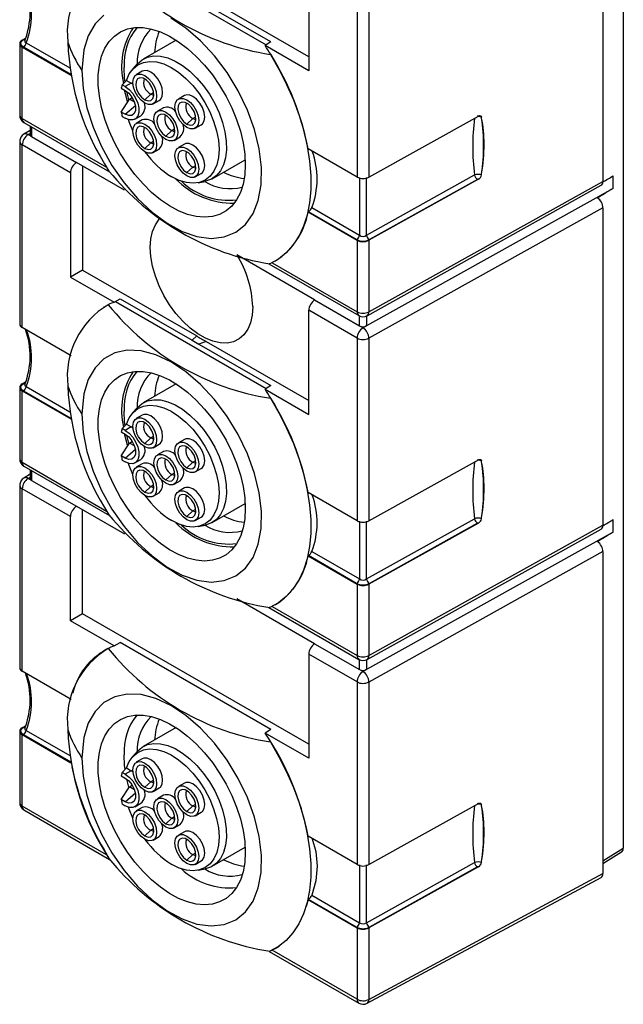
# Model space of a CAD drawing. Header units: millimetres. Extents: x 0 to 699, y 0 to 540.
# Tile 8 of 10: x 560 to 596, y 342 to 400. Entities that reach past the tile are written whole.
import ezdxf

# ---------------------------------------------------------------- set-up
doc = ezdxf.new("R2010")
doc.units = ezdxf.units.MM
doc.header["$LTSCALE"] = 2.5

msp = doc.modelspace()

# ---------------------------------------------------------------- linework, layer by layer
for p, q in [((595.728, 452.261), (595.728, 351.01)), ((594.52, 409.449), (594.52, 390.604)), ((577.06, 398.005), (563.638, 405.754)), ((574.809, 398.889), (565.876, 404.046)), ((565.586, 403.88), (574.532, 398.716)), ((577.06, 403.364), (577.06, 397.174)), ((579.928, 401.709), (579.928, 390.865)), ((580.628, 401.705), (580.628, 390.861)), ((559.905, 398.787), (559.905, 394.541)), ((560.045, 398.988), (560.245, 399.108)), ((560.116, 399.004), (560.237, 399.076)), ((560.204, 398.952), (560.204, 398.952)), ((560.295, 398.829), (562.873, 397.341)), ((569.188, 398.995), (567.232, 397.867)), ((574.809, 398.889), (574.464, 398.673)), ((560.051, 394.337), (560.051, 398.583)), ((560.051, 398.583), (562.941, 396.915)), ((562.936, 396.944), (560.122, 398.568)), ((577.06, 397.174), (574.464, 398.673)), ((566.881, 397.578), (566.606, 397.267)), ((574.8, 398.153), (574.782, 398.143)), ((567.179, 397.143), (566.825, 396.939)), ((565.99, 396.339), (566.245, 396.6)), ((566.525, 396.439), (566.171, 396.235)), ((566.245, 396.6), (566.525, 396.439)), ((566.624, 396.374), (566.525, 396.439)), ((565.936, 396.14), (566.171, 396.004)), ((566.171, 396.235), (565.99, 396.339)), ((566.381, 395.464), (566.262, 395.944)), ((567.679, 395.787), (567.851, 395.886)), ((565.936, 394.723), (566.414, 395.482)), ((566.414, 395.482), (566.585, 395.58)), ((566.716, 395.308), (566.414, 395.482)), ((567.325, 395.454), (567.679, 395.787)), ((567.825, 395.207), (568.179, 395.411)), ((569.679, 395.7), (569.325, 395.496)), ((566.171, 394.587), (565.936, 394.723)), ((566.171, 394.587), (566.768, 395.116)), ((568.429, 394.978), (568.075, 394.774)), ((560.051, 394.337), (565.064, 391.443)), ((560.155, 394.108), (565.236, 391.175)), ((565.99, 394.461), (566.171, 394.357)), ((566.746, 394.3), (567.099, 394.504)), ((567.179, 394.256), (566.825, 394.052)), ((569.825, 394.011), (570.179, 394.344)), ((570.179, 394.344), (570.351, 394.443)), ((580.628, 390.861), (587.13, 394.486)), ((587.322, 394.362), (587.308, 394.425)), ((560.525, 393.628), (560.148, 393.403)), ((560.525, 393.894), (560.525, 393.384)), ((560.613, 393.844), (560.613, 393.262)), ((568.575, 393.289), (568.929, 393.622)), ((568.929, 393.622), (569.101, 393.721)), ((570.325, 393.763), (570.679, 393.968)), ((559.905, 392.974), (559.905, 382.13)), ((560.405, 393.382), (560.525, 393.454)), ((560.613, 393.262), (560.405, 393.382)), ((560.613, 393.262), (563.278, 391.723)), ((567.325, 392.567), (567.679, 392.9)), ((567.679, 392.9), (567.851, 393)), ((569.075, 393.042), (569.429, 393.246)), ((560.051, 381.926), (560.051, 392.77)), ((562.918, 391.114), (560.051, 392.77)), ((567.825, 392.32), (568.179, 392.524)), ((569.679, 392.813), (569.325, 392.609)), ((579.928, 390.865), (577.016, 392.546)), ((566.124, 390.089), (563.278, 391.732)), ((563.278, 391.732), (563.278, 391.723)), ((571.332, 390.765), (573.287, 391.894)), ((563.638, 391.525), (563.638, 385.34)), ((569.825, 391.124), (570.179, 391.457)), ((570.179, 391.457), (570.351, 391.556)), ((562.918, 391.114), (562.918, 384.925)), ((570.325, 390.877), (570.679, 391.081)), ((570.5, 390.522), (570.906, 390.605)), ((580.486, 387.409), (586.904, 390.987)), ((587.13, 390.73), (580.628, 387.105)), ((580.628, 382.859), (594.52, 390.604)), ((587.074, 390.724), (580.656, 387.146)), ((587.308, 390.989), (587.322, 391.067)), ((595.128, 390.184), (595.128, 390.936)), ((595.128, 390.184), (580.493, 382.026)), ((580.525, 382.63), (594.414, 390.373)), ((577.242, 389.046), (580.075, 387.411)), ((594.52, 389.036), (580.628, 381.292)), ((594.52, 389.036), (594.52, 370.19)), ((577.039, 388.803), (577.016, 388.79)), ((577.016, 388.79), (579.928, 387.109)), ((579.902, 387.15), (577.039, 388.803)), ((579.928, 387.109), (579.928, 382.863)), ((580.628, 387.105), (580.628, 382.859)), ((577.408, 383.575), (572.786, 386.244)), ((575.071, 385.88), (575.089, 385.89)), ((563.638, 385.34), (562.918, 384.925)), ((563.638, 385.34), (570.416, 381.427)), ((574.698, 385.713), (580.031, 382.634)), ((574.73, 385.717), (574.701, 385.717)), ((574.879, 385.777), (579.928, 382.863)), ((562.918, 384.925), (565.515, 383.426)), ((565.515, 383.426), (565.876, 383.633)), ((565.876, 383.633), (570.145, 381.168)), ((577.408, 383.566), (577.408, 383.575)), ((577.408, 383.566), (580.073, 382.028)), ((564.89, 383.144), (564.872, 383.134)), ((564.89, 383.144), (565.179, 383.293)), ((565.161, 383.283), (565.179, 383.293)), ((565.586, 383.467), (574.532, 378.302)), ((579.928, 381.295), (577.06, 382.95)), ((577.06, 376.761), (577.06, 382.95)), ((580.073, 382.028), (580.073, 382.621)), ((580.493, 382.62), (580.493, 382.026)), ((562.949, 380.253), (560.051, 381.926)), ((580.073, 382.028), (580.281, 381.907)), ((580.493, 382.026), (580.281, 381.907)), ((570.145, 381.168), (570.416, 381.427)), ((579.928, 381.295), (579.928, 370.451)), ((580.628, 381.292), (580.628, 370.448)), ((570.976, 381.104), (570.541, 380.94)), ((570.541, 380.94), (574.809, 378.476)), ((570.976, 381.104), (577.06, 377.592)), ((559.905, 378.374), (559.905, 374.128)), ((560.045, 378.574), (560.245, 378.694)), ((560.116, 378.59), (560.237, 378.662)), ((560.204, 378.538), (560.204, 378.538)), ((560.295, 378.416), (562.873, 376.928)), ((569.188, 378.582), (567.232, 377.453)), ((574.809, 378.476), (574.464, 378.26)), ((560.051, 373.924), (560.051, 378.17)), ((560.051, 378.17), (562.941, 376.502)), ((562.936, 376.531), (560.122, 378.155)), ((574.464, 378.26), (577.06, 376.761)), ((574.8, 377.739), (574.782, 377.729)), ((566.881, 377.165), (566.606, 376.854)), ((567.179, 376.729), (566.825, 376.525)), ((565.99, 375.925), (566.245, 376.187)), ((566.525, 376.025), (566.171, 375.821)), ((566.245, 376.187), (566.525, 376.025)), ((566.624, 375.961), (566.525, 376.025)), ((565.936, 375.726), (566.171, 375.591)), ((566.171, 375.821), (565.99, 375.925)), ((566.381, 375.051), (566.262, 375.53)), ((567.325, 375.041), (567.679, 375.373)), ((567.679, 375.373), (567.851, 375.473)), ((565.936, 374.309), (566.414, 375.068)), ((566.414, 375.068), (566.585, 375.166)), ((566.716, 374.894), (566.414, 375.068)), ((567.825, 374.793), (568.179, 374.997)), ((569.679, 375.286), (569.325, 375.082)), ((566.171, 374.173), (565.936, 374.309)), ((566.171, 374.173), (566.768, 374.703)), ((568.429, 374.564), (568.075, 374.36)), ((560.051, 373.924), (565.064, 371.03)), ((560.155, 373.695), (565.236, 370.761)), ((565.99, 374.047), (566.171, 373.943)), ((566.746, 373.886), (567.099, 374.09)), ((567.179, 373.842), (566.825, 373.638)), ((569.825, 373.597), (570.179, 373.93)), ((570.179, 373.93), (570.351, 374.03)), ((580.628, 370.448), (587.13, 374.073)), ((587.322, 373.949), (587.308, 374.012)), ((560.525, 373.215), (560.148, 372.989)), ((560.405, 372.968), (560.525, 373.04)), ((560.525, 373.481), (560.525, 372.97)), ((560.613, 373.43), (560.613, 372.848)), ((568.575, 372.876), (568.929, 373.208)), ((568.929, 373.208), (569.101, 373.308)), ((570.325, 373.35), (570.679, 373.554)), ((559.905, 372.56), (559.905, 361.716)), ((560.613, 372.848), (560.405, 372.968)), ((560.613, 372.848), (563.278, 371.31)), ((567.325, 372.154), (567.679, 372.486)), ((567.679, 372.486), (567.851, 372.586)), ((569.075, 372.628), (569.429, 372.832)), ((562.918, 370.701), (560.051, 372.356)), ((560.051, 361.512), (560.051, 372.356)), ((567.825, 371.906), (568.179, 372.11)), ((569.679, 372.399), (569.325, 372.195)), ((579.928, 370.451), (577.016, 372.132)), ((563.278, 371.319), (566.124, 369.676)), ((563.278, 371.31), (563.278, 371.319)), ((571.332, 370.352), (573.287, 371.48)), ((562.918, 364.511), (562.918, 370.701)), ((563.638, 364.927), (563.638, 371.111)), ((569.825, 370.71), (570.179, 371.043)), ((570.179, 371.043), (570.351, 371.143)), ((570.325, 370.463), (570.679, 370.667)), ((570.5, 370.109), (570.906, 370.192)), ((580.486, 366.995), (586.904, 370.573)), ((587.13, 370.316), (580.628, 366.692)), ((580.628, 362.446), (594.52, 370.19)), ((587.074, 370.311), (580.656, 366.733)), ((587.308, 370.575), (587.322, 370.653)), ((595.128, 369.771), (595.128, 370.522)), ((595.128, 369.771), (580.493, 361.612)), ((580.525, 362.217), (594.414, 369.96)), ((577.039, 368.389), (577.016, 368.376)), ((577.016, 368.376), (579.928, 366.695)), ((579.902, 366.736), (577.039, 368.389)), ((577.242, 368.632), (580.075, 366.997)), ((594.52, 368.622), (580.628, 360.878)), ((594.52, 368.622), (594.52, 349.501)), ((579.928, 366.695), (579.928, 362.449)), ((580.628, 366.692), (580.628, 362.446)), ((572.786, 365.83), (577.408, 363.162)), ((575.071, 365.467), (575.089, 365.477)), ((563.638, 364.927), (562.918, 364.511)), ((577.06, 357.178), (563.638, 364.927)), ((574.698, 365.299), (580.031, 362.22)), ((574.73, 365.304), (574.701, 365.304)), ((574.879, 365.364), (579.928, 362.449)), ((565.505, 363.018), (562.918, 364.511)), ((565.505, 363.018), (565.876, 363.219)), ((574.809, 358.062), (565.876, 363.219)), ((577.408, 363.162), (577.408, 363.153)), ((577.408, 363.153), (580.073, 361.614)), ((565.101, 362.853), (564.872, 362.721)), ((565.161, 362.87), (565.249, 362.92)), ((579.928, 360.882), (577.06, 362.537)), ((577.06, 362.537), (577.06, 356.347)), ((580.073, 361.614), (580.073, 362.207)), ((580.493, 362.206), (580.493, 361.612)), ((562.949, 359.839), (560.051, 361.512)), ((580.073, 361.614), (580.281, 361.494)), ((580.493, 361.612), (580.281, 361.494)), ((579.928, 360.882), (579.928, 350.038)), ((580.628, 360.878), (580.628, 350.034)), ((562.979, 359.848), (562.978, 359.847)), ((559.905, 357.96), (559.905, 353.714)), ((560.045, 358.161), (560.245, 358.281)), ((560.116, 358.176), (560.237, 358.249)), ((560.204, 358.124), (560.204, 358.125)), ((560.295, 358.002), (562.873, 356.514)), ((569.188, 358.168), (567.232, 357.04)), ((574.809, 358.062), (574.474, 357.841)), ((577.06, 356.347), (574.474, 357.841)), ((560.051, 357.756), (562.941, 356.088)), ((560.051, 353.51), (560.051, 357.756)), ((562.936, 356.117), (560.122, 357.741)), ((574.804, 357.328), (574.782, 357.316)), ((566.881, 356.751), (566.606, 356.44)), ((562.966, 356.084), (562.979, 356.092)), ((567.179, 356.316), (566.825, 356.112)), ((565.99, 355.512), (566.245, 355.773)), ((566.171, 355.408), (565.99, 355.512)), ((566.525, 355.612), (566.171, 355.408)), ((566.245, 355.773), (566.525, 355.612)), ((566.624, 355.547), (566.525, 355.612)), ((565.936, 355.313), (566.171, 355.177)), ((566.381, 354.637), (566.262, 355.117)), ((567.325, 354.627), (567.679, 354.96)), ((567.679, 354.96), (567.851, 355.059)), ((565.936, 353.896), (566.414, 354.655)), ((566.414, 354.655), (566.585, 354.753)), ((566.716, 354.481), (566.414, 354.655)), ((567.825, 354.38), (568.179, 354.584)), ((569.679, 354.873), (569.325, 354.669)), ((566.171, 353.76), (565.936, 353.896)), ((566.171, 353.76), (566.768, 354.289)), ((568.429, 354.151), (568.075, 353.947)), ((565.064, 350.616), (560.051, 353.51)), ((560.155, 353.281), (565.236, 350.348)), ((565.99, 353.634), (566.171, 353.53)), ((566.746, 353.473), (567.099, 353.677)), ((567.179, 353.429), (566.825, 353.225)), ((569.825, 353.184), (570.179, 353.517)), ((570.179, 353.517), (570.351, 353.616)), ((580.628, 350.034), (587.13, 353.659)), ((587.322, 353.535), (587.308, 353.598)), ((568.575, 352.462), (568.929, 352.795)), ((568.929, 352.795), (569.101, 352.894)), ((570.325, 352.936), (570.679, 353.141)), ((567.325, 351.74), (567.679, 352.073)), ((567.679, 352.073), (567.851, 352.173)), ((569.075, 352.215), (569.429, 352.419)), ((569.679, 351.986), (569.325, 351.782)), ((567.825, 351.493), (568.179, 351.697)), ((579.928, 350.038), (577.022, 351.715)), ((571.332, 349.938), (573.287, 351.067)), ((594.52, 350.263), (595.728, 351.01)), ((565.199, 350.455), (565.092, 350.6)), ((569.825, 350.297), (570.179, 350.63)), ((570.179, 350.63), (570.351, 350.729)), ((570.325, 350.05), (570.679, 350.254)), ((587.308, 350.162), (587.322, 350.24)), ((594.52, 350.098), (595.629, 350.784)), ((570.5, 349.695), (570.906, 349.778)), ((580.486, 346.582), (586.904, 350.16)), ((587.13, 349.903), (580.628, 346.278)), ((587.074, 349.897), (580.656, 346.319)), ((580.518, 341.799), (594.412, 349.27)), ((580.628, 342.032), (594.52, 349.501)), ((577.022, 347.959), (576.913, 347.543)), ((577.045, 347.972), (577.022, 347.959)), ((577.022, 347.959), (579.928, 346.282)), ((579.902, 346.323), (577.045, 347.972)), ((577.245, 348.217), (580.075, 346.584)), ((579.928, 346.282), (579.928, 342.036)), ((580.628, 346.278), (580.628, 342.032)), ((575.156, 345.093), (574.887, 344.946)), ((575.071, 345.053), (575.3, 345.185)), ((574.705, 344.882), (580.031, 341.807)), ((579.928, 342.036), (574.887, 344.946))]:
    msp.add_line(p, q)
at = {"flags": 128}
for points in [[(564.905, 400.481), (564.374, 399.951), (563.972, 399.254), (563.71, 398.412), (563.592, 397.192)], [(563.592, 397.192), (563.669, 396.114), (563.893, 394.979), (564.262, 393.819), (564.762, 392.668), (565.381, 391.558), (566.1, 390.52), (566.9, 389.584), (567.757, 388.776), (568.648, 388.121), (569.547, 387.634), (570.427, 387.333), (571.266, 387.223), (572.038, 387.31), (572.722, 387.588), (573.298, 388.053), (573.751, 388.689), (574.065, 389.479), (574.235, 390.401), (574.254, 391.428), (574.122, 392.531), (573.842, 393.679), (573.423, 394.84), (572.876, 395.979), (572.217, 397.066), (571.465, 398.069), (570.641, 398.96), (569.768, 399.712), (568.871, 400.307)], [(573.295, 391.591), (573.262, 390.991), (573.163, 390.437), (573, 389.94), (572.776, 389.506), (572.493, 389.141), (572.155, 388.852), (571.77, 388.643), (571.341, 388.516), (570.875, 388.475), (570.38, 388.519), (569.863, 388.647), (569.332, 388.859), (568.794, 389.15), (568.259, 389.516), (567.734, 389.952), (567.227, 390.451), (566.745, 391.005), (566.297, 391.607), (565.889, 392.247), (565.527, 392.915), (565.216, 393.601), (564.962, 394.294), (564.768, 394.985), (564.637, 395.663), (564.571, 396.317), (564.571, 396.938), (564.637, 397.516), (564.768, 398.042), (564.962, 398.509), (565.216, 398.909), (565.527, 399.237), (565.889, 399.486), (566.297, 399.655), (566.745, 399.739), (567.227, 399.738), (567.734, 399.651), (568.259, 399.481), (568.794, 399.229), (569.332, 398.9), (569.863, 398.498), (570.38, 398.03), (570.875, 397.502), (571.341, 396.923), (571.77, 396.301), (572.155, 395.646), (572.493, 394.968), (572.776, 394.276), (573, 393.583), (573.163, 392.897), (573.262, 392.23), (573.295, 391.591)], [(560.122, 398.568), (560.007, 398.668), (559.963, 398.785), (559.972, 398.844), (560.002, 398.903), (560.116, 399.004)], [(560.229, 398.986), (560.176, 398.982), (560.116, 399.004)], [(560.211, 398.971), (560.207, 398.964), (560.202, 398.93), (560.209, 398.899), (560.227, 398.871), (560.295, 398.829)], [(566.245, 396.6), (566.406, 396.983), (566.63, 397.294), (566.911, 397.525), (567.242, 397.673), (567.615, 397.731), (568.02, 397.7), (568.449, 397.58), (568.889, 397.373), (569.33, 397.085), (569.761, 396.724), (570.171, 396.297), (570.551, 395.817), (570.89, 395.294), (571.181, 394.741), (571.416, 394.173), (571.588, 393.603), (571.695, 393.046), (571.733, 392.516), (571.701, 392.025), (571.601, 391.586), (571.434, 391.21), (571.205, 390.906), (570.919, 390.681), (570.584, 390.542), (570.207, 390.491), (569.799, 390.531), (569.369, 390.659), (568.929, 390.873)], [(566.881, 397.578), (566.895, 397.594), (567.172, 397.83), (567.498, 397.985), (567.865, 398.055), (568.265, 398.038), (568.688, 397.936), (569.125, 397.75), (569.566, 397.484), (570, 397.145), (570.417, 396.741), (570.809, 396.281), (571.165, 395.775), (571.477, 395.236), (571.739, 394.675), (571.944, 394.106), (572.087, 393.542), (572.166, 392.996), (572.178, 392.48), (572.123, 392.007), (572.002, 391.587), (571.819, 391.23), (571.577, 390.945), (571.281, 390.737), (570.94, 390.612), (570.906, 390.605)], [(574.782, 398.143), (575.291, 397.267), (575.748, 396.366), (576.148, 395.45), (576.487, 394.525), (576.762, 393.603), (576.969, 392.692), (577.108, 391.8), (577.177, 390.937), (577.174, 390.112), (577.1, 389.332), (576.956, 388.605), (576.743, 387.938), (576.464, 387.338), (576.12, 386.811), (575.716, 386.361), (575.255, 385.994), (574.742, 385.713)], [(566.161, 396.515), (566.134, 396.744), (566.1, 397.377)], [(568.179, 395.411), (568.251, 395.467), (568.351, 395.636), (568.386, 395.869), (568.351, 396.141), (568.251, 396.427), (568.094, 396.698), (567.897, 396.927), (567.679, 397.093), (567.46, 397.18), (567.263, 397.177), (567.179, 397.143)], [(567.325, 395.256), (567.107, 395.422), (566.91, 395.652), (566.753, 395.923), (566.653, 396.209), (566.618, 396.481), (566.653, 396.713), (566.753, 396.883), (566.91, 396.973), (567.107, 396.975), (567.325, 396.889), (567.544, 396.723), (567.741, 396.493), (567.897, 396.222), (567.998, 395.937), (568.032, 395.665), (567.998, 395.432), (567.897, 395.263), (567.741, 395.172), (567.544, 395.17), (567.325, 395.256)], [(567.325, 395.454), (567.519, 395.384), (567.686, 395.407), (567.805, 395.52), (567.859, 395.708), (567.84, 395.945), (567.753, 396.199), (567.607, 396.436), (567.424, 396.624), (567.227, 396.738), (567.043, 396.762), (566.898, 396.692), (566.81, 396.54), (566.792, 396.324), (566.846, 396.074), (566.964, 395.824), (567.132, 395.608), (567.325, 395.454)], [(566.303, 395.347), (566.182, 395.802), (566.132, 396.027)], [(566.171, 396.235), (566.4, 396.064), (566.611, 395.832), (566.786, 395.556), (566.911, 395.259), (566.976, 394.965), (566.976, 394.697), (566.911, 394.478), (566.786, 394.326), (566.611, 394.252), (566.4, 394.262), (566.171, 394.357)], [(566.171, 396.004), (566.381, 395.84), (566.565, 395.611), (566.702, 395.343), (566.775, 395.07), (566.775, 394.824), (566.702, 394.634), (566.565, 394.525), (566.381, 394.508), (566.171, 394.587)], [(567.679, 395.787), (567.841, 395.73), (567.86, 395.729)], [(569.825, 393.813), (569.607, 393.979), (569.41, 394.209), (569.253, 394.48), (569.153, 394.765), (569.118, 395.038), (569.153, 395.27), (569.253, 395.44), (569.41, 395.53), (569.607, 395.532), (569.825, 395.446), (570.044, 395.28), (570.241, 395.05), (570.397, 394.779), (570.498, 394.494), (570.532, 394.221), (570.498, 393.989), (570.397, 393.819), (570.241, 393.729), (570.044, 393.727), (569.825, 393.813)], [(569.825, 394.011), (570.019, 393.941), (570.186, 393.964), (570.305, 394.077), (570.359, 394.264), (570.34, 394.501), (570.253, 394.756), (570.107, 394.993), (569.924, 395.181), (569.727, 395.294), (569.543, 395.318), (569.398, 395.249), (569.31, 395.096), (569.292, 394.88), (569.346, 394.631), (569.464, 394.381), (569.632, 394.164), (569.825, 394.011)], [(570.679, 393.968), (570.751, 394.023), (570.851, 394.193), (570.886, 394.425), (570.851, 394.698), (570.751, 394.983), (570.594, 395.254), (570.397, 395.484), (570.179, 395.65), (569.96, 395.736), (569.763, 395.734), (569.679, 395.7)], [(568.575, 393.091), (568.357, 393.257), (568.16, 393.487), (568.003, 393.758), (567.903, 394.044), (567.868, 394.316), (567.903, 394.548), (568.003, 394.718), (568.16, 394.808), (568.357, 394.81), (568.575, 394.724), (568.794, 394.558), (568.991, 394.328), (569.147, 394.057), (569.248, 393.772), (569.282, 393.499), (569.248, 393.267), (569.147, 393.097), (568.991, 393.007), (568.794, 393.005), (568.575, 393.091)], [(566.618, 393.61), (566.408, 394.147), (566.368, 394.271)], [(567.325, 392.369), (567.107, 392.535), (566.91, 392.765), (566.753, 393.036), (566.653, 393.322), (566.618, 393.594), (566.653, 393.826), (566.753, 393.996), (566.91, 394.086), (567.107, 394.089), (567.325, 394.002), (567.544, 393.836), (567.741, 393.606), (567.897, 393.336), (567.998, 393.05), (568.032, 392.778), (567.998, 392.545), (567.897, 392.376), (567.741, 392.285), (567.544, 392.283), (567.325, 392.369)], [(568.575, 393.289), (568.769, 393.219), (568.936, 393.242), (569.055, 393.355), (569.109, 393.543), (569.09, 393.78), (569.003, 394.034), (568.857, 394.271), (568.674, 394.459), (568.477, 394.573), (568.293, 394.596), (568.148, 394.527), (568.06, 394.374), (568.042, 394.159), (568.096, 393.909), (568.214, 393.659), (568.382, 393.443), (568.575, 393.289)], [(570.179, 394.344), (570.341, 394.287), (570.36, 394.286)], [(587.116, 394.478), (587.214, 394.466), (587.308, 394.425)], [(587.13, 394.486), (587.192, 394.509), (587.246, 394.504), (587.287, 394.474), (587.308, 394.425)], [(567.325, 392.567), (567.519, 392.497), (567.686, 392.52), (567.805, 392.633), (567.859, 392.821), (567.84, 393.058), (567.753, 393.312), (567.607, 393.549), (567.424, 393.737), (567.227, 393.851), (567.043, 393.875), (566.898, 393.805), (566.81, 393.653), (566.792, 393.437), (566.846, 393.187), (566.964, 392.937), (567.132, 392.721), (567.325, 392.567)], [(568.929, 393.622), (569.091, 393.565), (569.11, 393.564)], [(559.972, 393.224), (559.91, 393.046), (559.906, 392.974)], [(560.149, 393.402), (560.056, 393.332), (559.972, 393.224)], [(567.679, 392.9), (567.841, 392.844), (567.86, 392.842)], [(569.825, 390.926), (569.607, 391.092), (569.41, 391.322), (569.253, 391.593), (569.153, 391.879), (569.118, 392.151), (569.153, 392.383), (569.253, 392.553), (569.41, 392.643), (569.607, 392.645), (569.825, 392.559), (570.044, 392.393), (570.241, 392.163), (570.397, 391.892), (570.498, 391.607), (570.532, 391.334), (570.498, 391.102), (570.397, 390.932), (570.241, 390.842), (570.044, 390.84), (569.825, 390.926)], [(569.825, 391.124), (570.019, 391.054), (570.186, 391.077), (570.305, 391.19), (570.359, 391.378), (570.34, 391.614), (570.253, 391.869), (570.107, 392.106), (569.924, 392.294), (569.727, 392.408), (569.543, 392.431), (569.398, 392.362), (569.31, 392.209), (569.292, 391.993), (569.346, 391.744), (569.464, 391.494), (569.632, 391.277), (569.825, 391.124)], [(570.679, 391.081), (570.751, 391.137), (570.851, 391.306), (570.886, 391.539), (570.851, 391.811), (570.751, 392.096), (570.594, 392.367), (570.397, 392.597), (570.179, 392.763), (569.96, 392.849), (569.763, 392.847), (569.679, 392.813)], [(570.179, 391.457), (570.341, 391.4), (570.36, 391.399)], [(580.075, 390.845), (580.074, 390.131), (580.074, 389.31), (580.074, 388.398), (580.075, 387.411)], [(573.737, 383.17), (573.703, 382.667), (573.602, 382.213), (573.436, 381.821), (573.209, 381.498), (572.925, 381.251), (572.592, 381.086), (572.217, 381.007), (571.807, 381.016), (571.373, 381.112), (570.924, 381.293), (570.469, 381.556), (570.02, 381.893), (569.586, 382.299), (569.176, 382.763), (568.801, 383.275), (568.468, 383.824), (568.184, 384.398), (567.957, 384.984), (567.791, 385.568), (567.69, 386.138), (567.656, 386.681), (567.69, 387.184), (567.791, 387.638), (567.957, 388.03), (568.184, 388.354), (568.201, 388.372)], [(563.592, 376.779), (563.669, 375.7), (563.893, 374.565), (564.262, 373.406), (564.762, 372.254), (565.381, 371.144), (566.1, 370.106), (566.9, 369.171), (567.757, 368.363), (568.648, 367.707), (569.547, 367.221), (570.427, 366.92), (571.266, 366.809), (572.038, 366.896), (572.722, 367.175), (573.298, 367.64), (573.751, 368.275), (574.065, 369.066), (574.235, 369.987), (574.254, 371.015), (574.122, 372.118), (573.842, 373.266), (573.423, 374.426), (572.876, 375.566), (572.217, 376.653), (571.465, 377.655), (570.641, 378.546), (569.768, 379.299), (568.871, 379.893), (567.976, 380.311), (567.108, 380.542), (566.292, 380.577), (565.55, 380.418), (564.905, 380.068), (564.374, 379.538), (563.972, 378.841), (563.71, 377.999), (563.592, 376.779)], [(573.295, 371.178), (573.262, 370.577), (573.163, 370.024), (573, 369.526), (572.776, 369.092), (572.493, 368.728), (572.155, 368.439), (571.77, 368.229), (571.341, 368.103), (570.875, 368.061), (570.38, 368.105), (569.863, 368.234), (569.332, 368.445), (568.794, 368.736), (568.259, 369.102), (567.734, 369.538), (567.227, 370.037), (566.745, 370.592), (566.297, 371.194), (565.889, 371.833), (565.527, 372.501), (565.216, 373.187), (564.962, 373.881), (564.768, 374.572), (564.637, 375.25), (564.571, 375.904), (564.571, 376.525), (564.637, 377.102), (564.768, 377.629), (564.962, 378.096), (565.216, 378.496), (565.527, 378.823), (565.889, 379.073), (566.297, 379.241), (566.745, 379.325), (567.227, 379.324), (567.734, 379.238), (568.259, 379.067), (568.794, 378.816), (569.332, 378.486), (569.863, 378.084), (570.38, 377.616), (570.875, 377.088), (571.341, 376.509), (571.77, 375.887), (572.155, 375.232), (572.493, 374.554), (572.776, 373.863), (573, 373.169), (573.163, 372.484), (573.262, 371.816), (573.295, 371.178)], [(560.122, 378.155), (560.007, 378.254), (559.963, 378.372), (559.972, 378.43), (560.002, 378.489), (560.116, 378.59)], [(560.229, 378.572), (560.176, 378.568), (560.116, 378.59)], [(560.211, 378.557), (560.207, 378.551), (560.202, 378.517), (560.209, 378.486), (560.227, 378.458), (560.295, 378.416)], [(574.782, 377.729), (575.291, 376.854), (575.748, 375.953), (576.148, 375.036), (576.487, 374.112), (576.762, 373.189), (576.969, 372.278), (577.108, 371.387), (577.177, 370.524), (577.174, 369.698), (577.1, 368.918), (576.956, 368.191), (576.743, 367.524), (576.464, 366.924), (576.12, 366.397), (575.716, 365.948), (575.255, 365.581), (574.742, 365.3)], [(566.245, 376.187), (566.406, 376.569), (566.63, 376.88), (566.911, 377.112), (567.242, 377.259), (567.615, 377.318), (568.02, 377.286), (568.449, 377.166), (568.889, 376.959), (569.33, 376.672), (569.761, 376.31), (570.171, 375.884), (570.551, 375.403), (570.89, 374.88), (571.181, 374.328), (571.416, 373.76), (571.588, 373.19), (571.695, 372.633), (571.733, 372.102), (571.701, 371.612), (571.601, 371.173), (571.434, 370.796), (571.205, 370.492), (570.919, 370.268), (570.584, 370.128), (570.207, 370.078), (569.799, 370.117), (569.369, 370.246), (568.929, 370.46)], [(566.881, 377.165), (566.895, 377.18), (567.172, 377.416), (567.498, 377.571), (567.865, 377.641), (568.265, 377.625), (568.688, 377.522), (569.125, 377.336), (569.566, 377.071), (570, 376.732), (570.417, 376.328), (570.809, 375.867), (571.165, 375.362), (571.477, 374.822), (571.739, 374.262), (571.944, 373.693), (572.087, 373.129), (572.166, 372.583), (572.178, 372.067), (572.123, 371.594), (572.002, 371.174), (571.819, 370.817), (571.577, 370.531), (571.281, 370.324), (570.94, 370.199), (570.906, 370.192)], [(566.161, 376.102), (566.134, 376.331), (566.1, 376.964)], [(567.325, 374.843), (567.107, 375.009), (566.91, 375.239), (566.753, 375.51), (566.653, 375.795), (566.618, 376.067), (566.653, 376.3), (566.753, 376.469), (566.91, 376.56), (567.107, 376.562), (567.325, 376.476), (567.544, 376.31), (567.741, 376.08), (567.897, 375.809), (567.998, 375.523), (568.032, 375.251), (567.998, 375.019), (567.897, 374.849), (567.741, 374.759), (567.544, 374.757), (567.325, 374.843)], [(568.179, 374.997), (568.251, 375.053), (568.351, 375.223), (568.386, 375.455), (568.351, 375.727), (568.251, 376.013), (568.094, 376.284), (567.897, 376.514), (567.679, 376.68), (567.46, 376.766), (567.263, 376.764), (567.179, 376.729)], [(567.325, 375.041), (567.519, 374.971), (567.686, 374.994), (567.805, 375.107), (567.859, 375.294), (567.84, 375.531), (567.753, 375.785), (567.607, 376.022), (567.424, 376.211), (567.227, 376.324), (567.043, 376.348), (566.898, 376.279), (566.81, 376.126), (566.792, 375.91), (566.846, 375.66), (566.964, 375.41), (567.132, 375.194), (567.325, 375.041)], [(566.303, 374.934), (566.182, 375.388), (566.132, 375.613)], [(566.171, 375.821), (566.4, 375.651), (566.611, 375.418), (566.786, 375.142), (566.911, 374.845), (566.976, 374.551), (566.976, 374.284), (566.911, 374.065), (566.786, 373.912), (566.611, 373.838), (566.4, 373.849), (566.171, 373.943)], [(566.171, 375.591), (566.381, 375.427), (566.565, 375.197), (566.702, 374.93), (566.775, 374.656), (566.775, 374.41), (566.702, 374.221), (566.565, 374.111), (566.381, 374.095), (566.171, 374.173)], [(567.679, 375.373), (567.841, 375.317), (567.86, 375.316)], [(569.825, 373.399), (569.607, 373.566), (569.41, 373.795), (569.253, 374.066), (569.153, 374.352), (569.118, 374.624), (569.153, 374.857), (569.253, 375.026), (569.41, 375.117), (569.607, 375.119), (569.825, 375.033), (570.044, 374.866), (570.241, 374.637), (570.397, 374.366), (570.498, 374.08), (570.532, 373.808), (570.498, 373.575), (570.397, 373.406), (570.241, 373.315), (570.044, 373.313), (569.825, 373.399)], [(569.825, 373.597), (570.019, 373.527), (570.186, 373.55), (570.305, 373.663), (570.359, 373.851), (570.34, 374.088), (570.253, 374.342), (570.107, 374.579), (569.924, 374.767), (569.727, 374.881), (569.543, 374.905), (569.398, 374.836), (569.31, 374.683), (569.292, 374.467), (569.346, 374.217), (569.464, 373.967), (569.632, 373.751), (569.825, 373.597)], [(570.679, 373.554), (570.751, 373.61), (570.851, 373.78), (570.886, 374.012), (570.851, 374.284), (570.751, 374.57), (570.594, 374.841), (570.397, 375.071), (570.179, 375.237), (569.96, 375.323), (569.763, 375.321), (569.679, 375.286)], [(568.575, 372.678), (568.357, 372.844), (568.16, 373.074), (568.003, 373.344), (567.903, 373.63), (567.868, 373.902), (567.903, 374.135), (568.003, 374.304), (568.16, 374.395), (568.357, 374.397), (568.575, 374.311), (568.794, 374.145), (568.991, 373.915), (569.147, 373.644), (569.248, 373.358), (569.282, 373.086), (569.248, 372.854), (569.147, 372.684), (568.991, 372.594), (568.794, 372.591), (568.575, 372.678)], [(566.618, 373.197), (566.408, 373.734), (566.368, 373.857)], [(567.325, 371.956), (567.107, 372.122), (566.91, 372.352), (566.753, 372.623), (566.653, 372.908), (566.618, 373.181), (566.653, 373.413), (566.753, 373.583), (566.91, 373.673), (567.107, 373.675), (567.325, 373.589), (567.544, 373.423), (567.741, 373.193), (567.897, 372.922), (567.998, 372.636), (568.032, 372.364), (567.998, 372.132), (567.897, 371.962), (567.741, 371.872), (567.544, 371.87), (567.325, 371.956)], [(568.575, 372.876), (568.769, 372.806), (568.936, 372.829), (569.055, 372.942), (569.109, 373.129), (569.09, 373.366), (569.003, 373.62), (568.857, 373.857), (568.674, 374.045), (568.477, 374.159), (568.293, 374.183), (568.148, 374.114), (568.06, 373.961), (568.042, 373.745), (568.096, 373.495), (568.214, 373.245), (568.382, 373.029), (568.575, 372.876)], [(570.179, 373.93), (570.341, 373.874), (570.36, 373.873)], [(587.116, 374.065), (587.214, 374.052), (587.308, 374.012)], [(587.13, 374.073), (587.192, 374.095), (587.246, 374.091), (587.287, 374.061), (587.308, 374.012)], [(567.325, 372.154), (567.519, 372.084), (567.686, 372.107), (567.805, 372.22), (567.859, 372.407), (567.84, 372.644), (567.753, 372.898), (567.607, 373.135), (567.424, 373.324), (567.227, 373.437), (567.043, 373.461), (566.898, 373.392), (566.81, 373.239), (566.792, 373.023), (566.846, 372.773), (566.964, 372.523), (567.132, 372.307), (567.325, 372.154)], [(568.929, 373.208), (569.091, 373.152), (569.11, 373.151)], [(559.972, 372.81), (559.91, 372.632), (559.906, 372.56)], [(560.149, 372.988), (560.056, 372.918), (559.972, 372.81)], [(567.679, 372.486), (567.841, 372.43), (567.86, 372.429)], [(570.679, 370.667), (570.751, 370.723), (570.851, 370.893), (570.886, 371.125), (570.851, 371.397), (570.751, 371.683), (570.594, 371.954), (570.397, 372.184), (570.179, 372.35), (569.96, 372.436), (569.763, 372.434), (569.679, 372.399)], [(569.825, 370.513), (569.607, 370.679), (569.41, 370.908), (569.253, 371.179), (569.153, 371.465), (569.118, 371.737), (569.153, 371.97), (569.253, 372.139), (569.41, 372.23), (569.607, 372.232), (569.825, 372.146), (570.044, 371.98), (570.241, 371.75), (570.397, 371.479), (570.498, 371.193), (570.532, 370.921), (570.498, 370.689), (570.397, 370.519), (570.241, 370.429), (570.044, 370.426), (569.825, 370.513)], [(569.825, 370.71), (570.019, 370.641), (570.186, 370.664), (570.305, 370.776), (570.359, 370.964), (570.34, 371.201), (570.253, 371.455), (570.107, 371.692), (569.924, 371.88), (569.727, 371.994), (569.543, 372.018), (569.398, 371.949), (569.31, 371.796), (569.292, 371.58), (569.346, 371.33), (569.464, 371.08), (569.632, 370.864), (569.825, 370.71)], [(570.179, 371.043), (570.341, 370.987), (570.36, 370.986)], [(580.075, 370.431), (580.074, 369.717), (580.074, 368.897), (580.074, 367.984), (580.075, 366.997)], [(563.592, 356.365), (563.669, 355.287), (563.893, 354.152), (564.262, 352.992), (564.762, 351.841), (565.381, 350.731), (566.1, 349.693), (566.9, 348.757), (567.757, 347.949), (568.648, 347.294), (569.547, 346.807), (570.427, 346.506), (571.266, 346.396), (572.038, 346.483), (572.722, 346.761), (573.298, 347.226), (573.751, 347.862), (574.065, 348.652), (574.235, 349.574), (574.254, 350.601), (574.122, 351.704), (573.842, 352.852), (573.423, 354.013), (572.876, 355.152), (572.217, 356.239), (571.465, 357.242), (570.641, 358.133), (569.768, 358.885), (568.871, 359.48), (567.976, 359.897), (567.108, 360.128), (566.292, 360.163), (565.55, 360.005), (564.905, 359.654), (564.374, 359.124), (563.972, 358.427), (563.71, 357.585), (563.592, 356.365)], [(573.295, 350.764), (573.262, 350.164), (573.163, 349.61), (573, 349.113), (572.776, 348.679), (572.493, 348.314), (572.155, 348.025), (571.77, 347.816), (571.341, 347.689), (570.875, 347.648), (570.38, 347.691), (569.863, 347.82), (569.332, 348.032), (568.794, 348.323), (568.259, 348.689), (567.734, 349.125), (567.227, 349.624), (566.745, 350.178), (566.297, 350.78), (565.889, 351.42), (565.527, 352.088), (565.216, 352.774), (564.962, 353.467), (564.768, 354.158), (564.637, 354.836), (564.571, 355.49), (564.571, 356.111), (564.637, 356.689), (564.768, 357.215), (564.962, 357.682), (565.216, 358.082), (565.527, 358.41), (565.889, 358.659), (566.297, 358.827), (566.745, 358.912), (567.227, 358.911), (567.734, 358.824), (568.259, 358.654), (568.794, 358.402), (569.332, 358.073), (569.863, 357.671), (570.38, 357.203), (570.875, 356.675), (571.341, 356.096), (571.77, 355.474), (572.155, 354.819), (572.493, 354.141), (572.776, 353.449), (573, 352.756), (573.163, 352.07), (573.262, 351.403), (573.295, 350.764)], [(560.122, 357.741), (560.007, 357.841), (559.963, 357.958), (559.972, 358.017), (560.002, 358.076), (560.116, 358.176)], [(560.229, 358.159), (560.176, 358.155), (560.116, 358.176)], [(560.211, 358.144), (560.207, 358.137), (560.202, 358.103), (560.209, 358.072), (560.227, 358.044), (560.295, 358.002)], [(574.782, 357.316), (575.291, 356.44), (575.748, 355.539), (576.148, 354.622), (576.487, 353.698), (576.762, 352.776), (576.969, 351.865), (577.108, 350.973), (577.177, 350.11), (577.174, 349.285), (577.1, 348.505), (576.956, 347.778), (576.743, 347.111), (576.464, 346.511), (576.12, 345.984), (575.716, 345.534), (575.255, 345.167), (574.742, 344.886)], [(566.245, 355.773), (566.406, 356.155), (566.63, 356.467), (566.911, 356.698), (567.242, 356.846), (567.615, 356.904), (568.02, 356.873), (568.449, 356.753), (568.889, 356.546), (569.33, 356.258), (569.761, 355.897), (570.171, 355.47), (570.551, 354.99), (570.89, 354.467), (571.181, 353.914), (571.416, 353.346), (571.588, 352.776), (571.695, 352.219), (571.733, 351.689), (571.701, 351.198), (571.601, 350.759), (571.434, 350.383), (571.205, 350.079), (570.919, 349.854), (570.584, 349.715), (570.207, 349.664), (569.799, 349.704), (569.369, 349.832), (568.929, 350.046)], [(566.881, 356.751), (566.895, 356.767), (567.172, 357.003), (567.498, 357.158), (567.865, 357.228), (568.265, 357.211), (568.688, 357.109), (569.125, 356.923), (569.566, 356.657), (570, 356.318), (570.417, 355.914), (570.809, 355.454), (571.165, 354.948), (571.477, 354.409), (571.739, 353.848), (571.944, 353.279), (572.087, 352.715), (572.166, 352.169), (572.178, 351.653), (572.123, 351.18), (572.002, 350.76), (571.819, 350.403), (571.577, 350.118), (571.281, 349.91), (570.94, 349.785), (570.906, 349.778)], [(566.161, 355.688), (566.134, 355.917), (566.1, 356.55)], [(567.325, 354.429), (567.107, 354.595), (566.91, 354.825), (566.753, 355.096), (566.653, 355.382), (566.618, 355.654), (566.653, 355.886), (566.753, 356.056), (566.91, 356.146), (567.107, 356.148), (567.325, 356.062), (567.544, 355.896), (567.741, 355.666), (567.897, 355.395), (567.998, 355.11), (568.032, 354.838), (567.998, 354.605), (567.897, 354.436), (567.741, 354.345), (567.544, 354.343), (567.325, 354.429)], [(568.179, 354.584), (568.251, 354.64), (568.351, 354.809), (568.386, 355.042), (568.351, 355.314), (568.251, 355.6), (568.094, 355.87), (567.897, 356.1), (567.679, 356.266), (567.46, 356.353), (567.263, 356.35), (567.179, 356.316)], [(567.325, 354.627), (567.519, 354.557), (567.686, 354.58), (567.805, 354.693), (567.859, 354.881), (567.84, 355.118), (567.753, 355.372), (567.607, 355.609), (567.424, 355.797), (567.227, 355.911), (567.043, 355.935), (566.898, 355.865), (566.81, 355.712), (566.792, 355.497), (566.846, 355.247), (566.964, 354.997), (567.132, 354.781), (567.325, 354.627)], [(566.171, 355.408), (566.4, 355.237), (566.611, 355.005), (566.786, 354.729), (566.911, 354.432), (566.976, 354.138), (566.976, 353.87), (566.911, 353.651), (566.786, 353.499), (566.611, 353.425), (566.4, 353.435), (566.171, 353.53)], [(566.171, 355.177), (566.381, 355.013), (566.565, 354.784), (566.702, 354.516), (566.775, 354.243), (566.775, 353.997), (566.702, 353.807), (566.565, 353.698), (566.381, 353.681), (566.171, 353.76)], [(567.679, 354.96), (567.841, 354.903), (567.86, 354.902)], [(570.679, 353.141), (570.751, 353.196), (570.851, 353.366), (570.886, 353.598), (570.851, 353.871), (570.751, 354.156), (570.594, 354.427), (570.397, 354.657), (570.179, 354.823), (569.96, 354.909), (569.763, 354.907), (569.679, 354.873)], [(569.825, 352.986), (569.607, 353.152), (569.41, 353.382), (569.253, 353.653), (569.153, 353.938), (569.118, 354.211), (569.153, 354.443), (569.253, 354.613), (569.41, 354.703), (569.607, 354.705), (569.825, 354.619), (570.044, 354.453), (570.241, 354.223), (570.397, 353.952), (570.498, 353.667), (570.532, 353.394), (570.498, 353.162), (570.397, 352.992), (570.241, 352.902), (570.044, 352.9), (569.825, 352.986)], [(569.825, 353.184), (570.019, 353.114), (570.186, 353.137), (570.305, 353.25), (570.359, 353.437), (570.34, 353.674), (570.253, 353.929), (570.107, 354.166), (569.924, 354.354), (569.727, 354.467), (569.543, 354.491), (569.398, 354.422), (569.31, 354.269), (569.292, 354.053), (569.346, 353.804), (569.464, 353.554), (569.632, 353.337), (569.825, 353.184)], [(568.575, 352.264), (568.357, 352.43), (568.16, 352.66), (568.003, 352.931), (567.903, 353.217), (567.868, 353.489), (567.903, 353.721), (568.003, 353.891), (568.16, 353.981), (568.357, 353.983), (568.575, 353.897), (568.794, 353.731), (568.991, 353.501), (569.147, 353.23), (569.248, 352.945), (569.282, 352.672), (569.248, 352.44), (569.147, 352.27), (568.991, 352.18), (568.794, 352.178), (568.575, 352.264)], [(568.575, 352.462), (568.769, 352.392), (568.936, 352.415), (569.055, 352.528), (569.109, 352.716), (569.09, 352.952), (569.003, 353.207), (568.857, 353.444), (568.674, 353.632), (568.477, 353.746), (568.293, 353.769), (568.148, 353.7), (568.06, 353.547), (568.042, 353.332), (568.096, 353.082), (568.214, 352.832), (568.382, 352.615), (568.575, 352.462)], [(566.618, 352.783), (566.408, 353.32), (566.368, 353.444)], [(567.325, 351.542), (567.107, 351.708), (566.91, 351.938), (566.753, 352.209), (566.653, 352.495), (566.618, 352.767), (566.653, 352.999), (566.753, 353.169), (566.91, 353.259), (567.107, 353.262), (567.325, 353.175), (567.544, 353.009), (567.741, 352.779), (567.897, 352.509), (567.998, 352.223), (568.032, 351.951), (567.998, 351.718), (567.897, 351.549), (567.741, 351.458), (567.544, 351.456), (567.325, 351.542)], [(570.179, 353.517), (570.341, 353.46), (570.36, 353.459)], [(587.116, 353.651), (587.214, 353.639), (587.308, 353.598)], [(587.13, 353.659), (587.192, 353.681), (587.246, 353.677), (587.287, 353.647), (587.308, 353.598)], [(567.325, 351.74), (567.519, 351.67), (567.686, 351.693), (567.805, 351.806), (567.859, 351.994), (567.84, 352.231), (567.753, 352.485), (567.607, 352.722), (567.424, 352.91), (567.227, 353.024), (567.043, 353.048), (566.898, 352.978), (566.81, 352.826), (566.792, 352.61), (566.846, 352.36), (566.964, 352.11), (567.132, 351.894), (567.325, 351.74)], [(568.929, 352.795), (569.091, 352.738), (569.11, 352.737)], [(567.679, 352.073), (567.841, 352.017), (567.86, 352.015)], [(570.679, 350.254), (570.751, 350.309), (570.851, 350.479), (570.886, 350.711), (570.851, 350.984), (570.751, 351.269), (570.594, 351.54), (570.397, 351.77), (570.179, 351.936), (569.96, 352.022), (569.763, 352.02), (569.679, 351.986)], [(569.825, 350.099), (569.607, 350.265), (569.41, 350.495), (569.253, 350.766), (569.153, 351.051), (569.118, 351.324), (569.153, 351.556), (569.253, 351.726), (569.41, 351.816), (569.607, 351.818), (569.825, 351.732), (570.044, 351.566), (570.241, 351.336), (570.397, 351.065), (570.498, 350.78), (570.532, 350.507), (570.498, 350.275), (570.397, 350.105), (570.241, 350.015), (570.044, 350.013), (569.825, 350.099)], [(569.825, 350.297), (570.019, 350.227), (570.186, 350.25), (570.305, 350.363), (570.359, 350.551), (570.34, 350.787), (570.253, 351.042), (570.107, 351.279), (569.924, 351.467), (569.727, 351.581), (569.543, 351.604), (569.398, 351.535), (569.31, 351.382), (569.292, 351.166), (569.346, 350.917), (569.464, 350.667), (569.632, 350.45), (569.825, 350.297)], [(577.266, 351.574), (577.475, 350.813), (577.555, 349.937)], [(570.179, 350.63), (570.341, 350.573), (570.36, 350.572)], [(577.555, 349.937), (577.478, 349.078), (577.245, 348.217)], [(580.075, 350.017), (580.074, 349.304), (580.074, 348.483), (580.074, 347.571), (580.075, 346.584)], [(574.887, 344.946), (574.738, 344.885), (574.708, 344.887)]]:
    msp.add_lwpolyline(points, dxfattribs=at)
for centre, radius, start, end in [((567.682, 399.432), 4.954, 120.58937, 186.42186), ((577.147, 413.35), 15.39, 218.84659, 261.15879), ((555.899, 400.651), 4.627, 338.64395, 19.87869), ((555.848, 400.536), 4.763, 339.00213, 20.26771), ((570.283, 397.393), 4.334, 147.43912, 192.95666), ((569.475, 397.591), 3.382, 140.40059, 183.62273), ((569.716, 397.652), 2.847, 135.15504, 181.75539), ((571.509, 398.093), 3.607, 156.91507, 177.42672), ((560.127, 398.787), 0.217, 112.28208, 249.45007), ((559.909, 398.897), 0.392, 302.92742, 350.04713), ((577.741, 399.438), 14.992, 182.14349, 213.23573), ((569.896, 401.358), 7.556, 199.16384, 213.45696), ((559.903, 388.906), 17.533, 31.8285, 33.85346), ((561.021, 389.465), 16.289, 10.90237, 32.23244), ((568.031, 396.474), 0.772, 162.35121, 242.87329), ((568.206, 395.625), 2.328, 162.14151, 167.21866), ((566.63, 395.047), 0.718, 310.80107, 17.41962), ((570.531, 395.031), 0.772, 162.35121, 242.87329), ((570.928, 395.625), 5.073, 190.24657, 193.26632), ((568.633, 394.348), 0.662, 37.84946, 107.96332), ((560.34, 394.506), 0.436, 175.3736, 244.97944), ((560.151, 394.563), 0.247, 185.07867, 246.24147), ((560.296, 394.31), 0.246, 173.70116, 234.98666), ((567.383, 393.626), 0.662, 37.84946, 107.96332), ((569.281, 394.309), 0.772, 162.35121, 242.87329), ((599.4, 392.686), 12.611, 172.37993, 187.74163), ((587.109, 394.413), 0.0761, 73.92484, 117.61861), ((575.867, 392.715), 11.573, 351.81378, 8.18622), ((568.031, 393.587), 0.772, 162.35121, 242.87329), ((568.946, 393.746), 0.695, 313.93838, 20.25254), ((560.144, 392.991), 0.24, 184.14021, 247.18972), ((560.819, 392.735), 0.768, 122.60548, 177.39452), ((560.259, 393.175), 0.253, 54.75394, 115.94029), ((560.669, 393.394), 0.144, 184.12934, 247.1908), ((567.696, 393.024), 0.695, 313.93838, 20.25254), ((571.732, 395.461), 5.377, 215.20805, 238.5703), ((570.531, 392.144), 0.772, 162.35121, 242.87329), ((572.74, 390.753), 4.816, 339.2387, 20.03651), ((577.162, 400.922), 15.4, 219.04386, 260.96152), ((573.667, 394.355), 3.606, 242.56686, 263.0805), ((572.56, 394.034), 4.72, 224.19276, 270.98448), ((572.317, 393.564), 4.08, 226.391, 276.49197), ((572.388, 393.022), 2.847, 238.23714, 284.84154), ((580.282, 391.549), 0.77, 242.65648, 296.76622), ((338.222, 389.126), 242.27, 359.59397, 0.40603), ((587.109, 390.36), 0.659, 72.41062, 108.08091), ((587.296, 391.054), 0.397, 189.67728, 236.0697), ((587.109, 390.657), 0.0761, 73.92484, 117.61861), ((586.927, 391.06), 0.388, 301.66004, 349.3696), ((576.772, 389.233), 0.506, 301.78992, 338.31005), ((572.8, 389.502), 4.276, 302.36355, 350.41121), ((579.689, 387.479), 0.392, 302.92742, 350.04713), ((580.282, 387.879), 0.823, 242.44829, 296.97441), ((580.282, 387.793), 0.77, 242.65648, 296.76622), ((580.282, 387.677), 0.337, 232.08477, 307.33793), ((580.877, 387.476), 0.397, 189.67728, 236.0697), ((567.46, 382.938), 6.281, 2.11652, 31.60159), ((567.682, 379.018), 4.954, 120.58937, 186.42186), ((577.147, 392.936), 15.39, 218.84659, 261.15879), ((566.622, 380.13), 3.477, 108.56078, 114.51624), ((580.173, 382.836), 0.246, 173.69523, 235.05139), ((580.282, 383.547), 0.77, 242.65648, 296.76622), ((580.283, 383.05), 0.483, 238.82318, 299.97732), ((580.393, 382.828), 0.237, 303.64554, 7.61771), ((560.151, 382.152), 0.247, 185.07867, 246.24147), ((555.899, 380.238), 4.627, 338.64392, 19.87872), ((580.695, 381.26), 0.768, 122.60548, 177.39452), ((580.285, 382.438), 0.462, 242.65648, 296.76622), ((579.849, 381.258), 0.78, 2.47917, 56.36113), ((555.848, 380.123), 4.763, 339.00213, 20.26771), ((572.809, 384.925), 4.238, 235.62754, 244.37783), ((580.282, 381.979), 0.77, 242.65648, 296.76622), ((572.46, 384.721), 4.24, 236.91052, 243.09485), ((570.283, 376.98), 4.334, 147.43912, 192.95666), ((569.475, 377.178), 3.382, 140.40059, 183.62273), ((569.716, 377.239), 2.847, 135.15504, 181.75539), ((571.509, 377.68), 3.607, 156.91507, 177.42672), ((560.127, 378.373), 0.217, 112.28208, 249.45007), ((559.909, 378.484), 0.392, 302.92742, 350.04713), ((577.741, 379.025), 14.992, 182.14349, 213.23573), ((569.896, 380.944), 7.556, 199.16384, 213.45696), ((559.903, 368.493), 17.533, 31.8285, 33.85345), ((561.021, 369.051), 16.289, 10.90237, 32.23244), ((568.031, 376.06), 0.772, 162.35121, 242.87329), ((568.206, 375.212), 2.328, 162.14151, 167.21866), ((566.63, 374.634), 0.718, 310.80107, 17.41962), ((570.531, 374.617), 0.772, 162.35121, 242.87329), ((570.928, 375.212), 5.073, 190.24657, 193.26632), ((568.633, 373.935), 0.662, 37.84946, 107.96332), ((560.34, 374.093), 0.436, 175.3736, 244.97944), ((560.151, 374.15), 0.247, 185.07867, 246.24147), ((560.296, 373.897), 0.246, 173.70115, 234.98667), ((567.383, 373.213), 0.662, 37.84946, 107.96332), ((569.281, 373.895), 0.772, 162.35121, 242.87329), ((599.4, 372.272), 12.611, 172.37993, 187.74163), ((587.109, 373.999), 0.0761, 73.92484, 117.61862), ((575.867, 372.301), 11.573, 351.81378, 8.18622), ((568.031, 373.173), 0.772, 162.35121, 242.87329), ((568.946, 373.333), 0.695, 313.93838, 20.25254), ((560.144, 372.577), 0.24, 184.14021, 247.18972), ((560.819, 372.321), 0.768, 122.60548, 177.39452), ((560.259, 372.762), 0.253, 54.75394, 115.94029), ((560.669, 372.981), 0.144, 184.12934, 247.1908), ((567.696, 372.611), 0.695, 313.93838, 20.25254), ((571.732, 375.048), 5.377, 215.20805, 238.5703), ((570.531, 371.73), 0.772, 162.35121, 242.87329), ((572.74, 370.339), 4.816, 339.23871, 20.03651), ((577.162, 380.508), 15.4, 219.04386, 260.96152), ((573.667, 373.941), 3.606, 242.56686, 263.0805), ((572.56, 373.62), 4.72, 224.19276, 270.98448), ((572.317, 373.151), 4.08, 226.391, 276.49197), ((572.388, 372.609), 2.847, 238.23714, 284.84154), ((580.282, 371.136), 0.77, 242.65648, 296.76622), ((338.222, 368.712), 242.27, 359.59397, 0.40603), ((587.109, 369.947), 0.659, 72.41062, 108.08091), ((587.296, 370.64), 0.397, 189.67728, 236.0697), ((587.109, 370.243), 0.0761, 73.92484, 117.61862), ((586.927, 370.647), 0.388, 301.65895, 349.37069), ((572.8, 369.088), 4.276, 302.36355, 350.41121), ((576.772, 368.819), 0.506, 301.78995, 338.31002), ((579.689, 367.065), 0.392, 302.92742, 350.04713), ((580.282, 367.466), 0.823, 242.44826, 296.97444), ((580.282, 367.38), 0.77, 242.65648, 296.76622), ((580.282, 367.263), 0.337, 232.08474, 307.33796), ((580.877, 367.062), 0.397, 189.67728, 236.0697), ((567.682, 358.605), 4.954, 120.58937, 186.42186), ((566.932, 359.298), 3.985, 110.9916, 166.63687), ((577.147, 372.523), 15.39, 218.84659, 261.15879), ((580.173, 362.422), 0.246, 173.69523, 235.05139), ((580.282, 363.134), 0.77, 242.65648, 296.76622), ((580.283, 362.636), 0.483, 238.82318, 299.97732), ((580.393, 362.414), 0.237, 303.64554, 7.61771), ((560.151, 361.738), 0.247, 185.07867, 246.24147), ((555.899, 359.824), 4.627, 338.64386, 19.87879), ((555.848, 359.709), 4.763, 339.00213, 20.26771), ((580.695, 360.847), 0.768, 122.60548, 177.39452), ((580.285, 362.025), 0.462, 242.65648, 296.76622), ((579.849, 360.844), 0.78, 2.47917, 56.36113), ((580.282, 361.566), 0.77, 242.65648, 296.76622), ((569.475, 356.764), 3.382, 140.40059, 183.62273), ((569.716, 356.825), 2.847, 135.15504, 181.75539), ((571.509, 357.266), 3.607, 156.91507, 177.42672), ((560.127, 357.96), 0.217, 112.28207, 249.45005), ((559.909, 358.07), 0.392, 302.92742, 350.04713), ((577.741, 358.611), 14.992, 182.14349, 213.23573), ((569.896, 360.531), 7.556, 199.16384, 213.45696), ((560.851, 348.58), 16.472, 10.97295, 34.20944), ((579.002, 359.187), 16.346, 191.81554, 211.68697), ((568.206, 354.798), 2.328, 162.14151, 167.21866), ((568.031, 355.647), 0.772, 162.35121, 242.87329), ((566.63, 354.22), 0.718, 310.80107, 17.41962), ((570.531, 354.203), 0.772, 162.35121, 242.87329), ((570.928, 354.798), 5.073, 190.24657, 193.26632), ((568.633, 353.521), 0.662, 37.84946, 107.96332), ((560.34, 353.679), 0.436, 175.37077, 244.92752), ((560.151, 353.736), 0.247, 185.07664, 246.24345), ((560.289, 353.48), 0.24, 172.814, 235.87382), ((567.383, 352.799), 0.662, 37.84946, 107.96332), ((569.281, 353.482), 0.772, 162.35121, 242.87329), ((568.946, 352.919), 0.695, 313.93838, 20.25254), ((599.4, 351.859), 12.611, 172.37993, 187.74164), ((587.109, 353.586), 0.0761, 73.92484, 117.61862), ((575.867, 351.888), 11.573, 351.81378, 8.18622), ((568.031, 352.76), 0.772, 162.35121, 242.87329), ((567.696, 352.197), 0.695, 313.93838, 20.25254), ((571.732, 354.634), 5.377, 215.20805, 238.5703), ((570.531, 351.317), 0.772, 162.35121, 242.87329), ((577.162, 360.095), 15.4, 219.04386, 260.96152), ((573.667, 353.527), 3.606, 242.56686, 263.0805), ((572.317, 352.737), 4.08, 226.391, 276.49197), ((572.388, 352.195), 2.847, 238.23714, 284.84154), ((580.282, 350.722), 0.77, 242.65648, 296.76622), ((338.222, 348.299), 242.27, 359.59397, 0.40603), ((587.109, 349.533), 0.659, 72.41061, 108.08092), ((587.296, 350.227), 0.397, 189.67728, 236.0697), ((587.109, 349.83), 0.0761, 73.92484, 117.61862), ((586.927, 350.233), 0.388, 301.65687, 349.37277), ((576.766, 348.405), 0.514, 302.76428, 338.61545), ((579.689, 346.651), 0.392, 302.92742, 350.04713), ((580.282, 347.052), 0.823, 242.44821, 296.97449), ((580.282, 346.966), 0.77, 242.65648, 296.76622), ((580.282, 346.849), 0.337, 232.08467, 307.33803), ((580.877, 346.648), 0.397, 189.67728, 236.0697), ((580.173, 342.009), 0.247, 173.75807, 234.97933), ((580.282, 342.72), 0.77, 242.65648, 296.76622), ((580.282, 342.218), 0.478, 238.64798, 299.58012), ((580.386, 342.005), 0.244, 302.83201, 6.49819)]:
    msp.add_arc(centre, radius, start, end)
for centre, major_axis, ratio, start_param, end_param in [((580.275, 388.786), (5.133, 8.583), 0.587369, 5.303536, 5.70995), ((563.278, 391.315), (0.257, 0.429), 0.587369, 0.794354, 2.36515), ((594.167, 390.808), (-0.25, 0.433), 0.577382, 3.132865, 3.92692), ((595.128, 391.344), (9.951, 5.956), 0.030213, 4.633038, 4.694307), ((595.128, 389.776), (9.951, 5.956), 0.030213, 1.552715, 1.646186), ((594.167, 389.24), (-0.25, 0.433), 0.577382, 3.92692, 5.404245), ((577.408, 383.158), (0.244, 0.437), 0.567218, 0.77689, 2.347686), ((580.275, 368.373), (5.133, 8.583), 0.587369, 5.303536, 5.70995), ((563.278, 370.901), (0.257, 0.429), 0.587369, 0.794354, 2.36515), ((594.167, 370.394), (-0.25, 0.433), 0.577382, 3.132865, 3.92692), ((595.128, 370.93), (9.951, 5.956), 0.030213, 4.633055, 4.694307), ((595.128, 369.363), (9.951, 5.956), 0.030213, 1.552715, 1.646169), ((594.167, 368.826), (-0.25, 0.433), 0.577382, 3.92692, 5.404261), ((577.408, 362.744), (0.244, 0.437), 0.567218, 0.77689, 2.347686), ((580.275, 347.959), (5.133, 8.583), 0.587369, 5.303536, 5.70995), ((595.374, 351.214), (-0.25, 0.433), 0.577206, 3.159042, 3.926919), ((594.167, 349.706), (-0.25, 0.433), 0.577206, 3.124143, 3.92692)]:
    msp.add_ellipse(centre, major_axis=major_axis, ratio=ratio, start_param=start_param, end_param=end_param)

doc.saveas('drawing.dxf')
